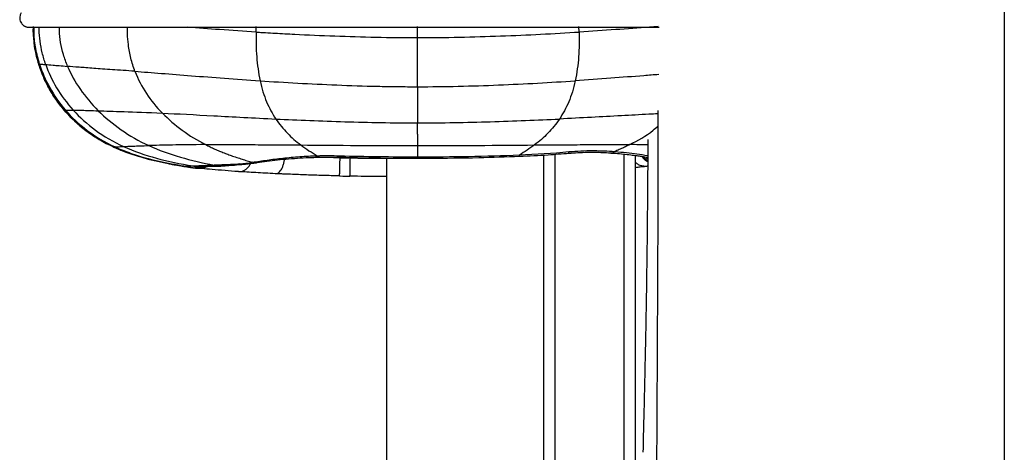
# Paper-space layout '_Back' of a CAD drawing. Header units: millimetres. Extents: x -908 to 908, y 0 to 686.
# Tile 2 of 11: x -908 to -639, y 345 to 463. Entities that reach past the tile are written whole.
import ezdxf

# ---------------------------------------------------------------- set-up
doc = ezdxf.new("R2010")
doc.units = ezdxf.units.MM

psp = doc.layouts.new('_Back')

# ---------------------------------------------------------------- linework, layer by layer
at = {"color": 7, "linetype": 'Continuous', "lineweight": 25}
for p, q in [((-904.47, 461.18), (-904.46, 458.44)), ((-843.63, 459.89), (-843.57, 461.43)), ((-799.46, 458.37), (-799.46, 461.4)), ((-755.29, 459.89), (-755.37, 461.42)), ((-904.43, 458.06), (-903.85, 454.17)), ((-904.13, 455.62), (-904.09, 455.48)), ((-903.95, 454.79), (-904, 455.03)), ((-903.96, 454.66), (-903.53, 452.76)), ((-903.05, 451.06), (-903.92, 454.67)), ((-903.69, 453.7), (-903.91, 454.65)), ((-903.83, 454.07), (-903.77, 453.76)), ((-903.05, 451.06), (-903.46, 452.78)), ((-903.05, 451.07), (-903.05, 451.06)), ((-903.05, 451.06), (-903.05, 451.06)), ((-902.33, 449.1), (-903.05, 451.06)), ((-903.05, 451.06), (-903.05, 451.06)), ((-903.05, 451.06), (-903.05, 451.06)), ((-903.05, 451.06), (-903.05, 451.06)), ((-903.05, 451.06), (-903.05, 451.06)), ((-903.05, 451.06), (-903.05, 451.06)), ((-903.05, 451.06), (-903.05, 451.06)), ((-903.05, 451.06), (-903.05, 451.06)), ((-903.05, 451.06), (-903.05, 451.06)), ((-903.05, 451.06), (-903.05, 451.06)), ((-903.05, 451.06), (-903.05, 451.06)), ((-899.05, 442.58), (-898.88, 442.31)), ((-896.06, 438.5), (-896.06, 438.49)), ((-896.06, 438.49), (-896.06, 438.49)), ((-896.06, 438.49), (-896.06, 438.49)), ((-896.06, 438.49), (-896.06, 438.49)), ((-896.06, 438.49), (-896.06, 438.49)), ((-896.06, 438.49), (-896.06, 438.49)), ((-896.06, 438.49), (-896.06, 438.49)), ((-896.06, 438.49), (-896.06, 438.49)), ((-896.06, 438.49), (-896.06, 438.49)), ((-896.06, 438.49), (-896.06, 438.49)), ((-887.8, 431.38), (-888.4, 431.78)), ((-887.45, 431.09), (-887.05, 430.87)), ((-885.16, 429.75), (-882.42, 428.39)), ((-883.55, 428.95), (-882.51, 428.42)), ((-883.32, 428.84), (-882.51, 428.42)), ((-883.11, 428.73), (-882.51, 428.43)), ((-882.6, 428.46), (-882.49, 428.42)), ((-882.6, 428.46), (-882.49, 428.42)), ((-882.51, 428.43), (-881.21, 427.86)), ((-882.51, 428.43), (-882.51, 428.43)), ((-882.51, 428.43), (-882.51, 428.43)), ((-882.51, 428.42), (-881.21, 427.85)), ((-882.51, 428.42), (-881.22, 427.86)), ((-882.51, 428.42), (-882.51, 428.42)), ((-882.51, 428.42), (-882.51, 428.42)), ((-882.51, 428.42), (-882.51, 428.42)), ((-882.51, 428.42), (-882.51, 428.42)), ((-878.02, 426.66), (-878.72, 426.89)), ((-874.13, 425.45), (-873.41, 425.23)), ((-820.67, 425.52), (-820.67, 425.71)), ((-808, 425.45), (-808, 5)), ((-765, 3), (-765, 426.25)), ((-762, 426.46), (-762, 0)), ((-743, 0), (-743, 426.5)), ((-740, 426.15), (-740, 3)), ((-863.37, 423.16), (-863.36, 423.16)), ((-863.36, 423.16), (-863.36, 423.16)), ((-863.36, 423.16), (-863.36, 423.16)), ((-863.36, 423.16), (-863.36, 423.15)), ((-863.36, 423.15), (-863.36, 423.15)), ((-863.36, 423.15), (-863.36, 423.15)), ((-863.36, 423.15), (-863.36, 423.15)), ((-860.17, 422.69), (-863.36, 423.15)), ((-862.32, 423), (-863.36, 423.15)), ((-862.32, 423), (-863.36, 423.15)), ((-862.1, 422.96), (-860.17, 422.69)), ((-858.36, 423.09), (-858.6, 423.04)), ((-858.17, 422.86), (-857.53, 423.13)), ((-853, 423.22), (-853.85, 423.29)), ((-844.6, 424.29), (-844.6, 424.29)), ((-820.8, 420.53), (-820.8, 420.54))]:
    psp.add_line(p, q, dxfattribs=at)
at = {"color": 7, "linetype": 'Continuous', "lineweight": 25, "flags": 128}
for points in [[(-882.51, 428.43), (-882.51, 428.43), (-882.51, 428.43), (-882.51, 428.43)], [(-882.51, 428.43), (-882.51, 428.43), (-882.51, 428.43), (-882.51, 428.43)], [(-882.51, 428.42), (-882.51, 428.42), (-882.51, 428.42), (-882.51, 428.42)], [(-826.35, 425.71), (-822.47, 425.58), (-820.67, 425.52), (-820.67, 425.52), (-820.67, 425.52)], [(-820.81, 425.67), (-820.81, 425.72), (-820.8, 426.05)], [(-758.08, 426.75), (-758.09, 426.82), (-758.12, 427.17)], [(-860.17, 422.69), (-860.17, 422.69), (-860.17, 422.69)]]:
    psp.add_lwpolyline(points, dxfattribs=at)
at = {"color": 7, "linetype": 'Continuous', "lineweight": 25}
for centre, radius, start, end in [((-882.51, 428.43), 0.00402, 180.5874, 205.7563), ((-860.17, 422.69), 0.00679, 2.4464, 15.1612), ((-860.17, 422.69), 0.00702, 2.5717, 12.111), ((-860.16, 422.69), 0.00226, 163.6942, 189.5645), ((-860.17, 422.69), 0.00318, 354.0779, 13.7994), ((-860.16, 422.69), 0.00182, 159.9531, 191.6764), ((-860.17, 422.69), 0.00318, 354.0847, 13.7885), ((-860.16, 422.69), 0.00183, 160.0045, 191.634), ((-860.17, 422.69), 0.00325, 354.3262, 13.6387)]:
    psp.add_arc(centre, radius, start, end, dxfattribs=at)
for points, knots in [([(-639.09, 606.95), (-639.09, 606.36), (-639.09, 605.77), (-639.09, 604.57), (-639.09, 602.76), (-639.09, 598.44), (-639.09, 594.59), (-639.09, 586.72), (-639.09, 581.26), (-639.09, 572.92), (-639.09, 568.72), (-639.09, 563.78), (-639.09, 561.49), (-639.09, 560.56), (-639.09, 560.33), (-639.09, 560.27), (-639.09, 560.26), (-639.09, 560.24), (-639.09, 560.23), (-639.09, 560.18), (-639.09, 559.96), (-639.09, 559.03), (-639.09, 546.87), (-639.09, 534.96), (-639.08, 521.69), (-639.08, 519.07), (-639.08, 513.93), (-639.08, 511.4), (-639.08, 503.97), (-639.08, 499.18), (-639.08, 489.71), (-639.08, 485.02), (-639.09, 477.89), (-639.09, 475.5), (-639.09, 470.64), (-639.09, 468.18), (-639.08, 455.69), (-639.08, 445.14), (-639.08, 431.44), (-639.08, 428.67), (-639.08, 423.09), (-639.08, 420.28), (-639.08, 411.77), (-639.08, 406.02), (-639.08, 394.4), (-639.08, 388.53), (-639.08, 379.68), (-639.08, 376.71), (-639.08, 373.73), (-639.08, 373.71), (-639.08, 373.7), (-639.08, 373.68), (-639.08, 373.65), (-639.08, 373.56), (-639.08, 373.4), (-639.08, 373.08), (-639.08, 372.43), (-639.08, 371.13), (-639.08, 364.09), (-639.08, 357.39), (-639.08, 345.37), (-639.08, 339.31), (-639.08, 330.1), (-639.08, 327.01), (-639.08, 320.79), (-639.08, 317.65), (-639.08, 301.9), (-639.08, 289.21), (-639.08, 275.64), (-639.08, 273.04), (-639.08, 268.12), (-639.08, 265.81), (-639.08, 259.3), (-639.08, 255.48), (-639.08, 252.05)], [0, 0, 0, 0, 0.007812, 0.007812, 0.015625, 0.03125, 0.0625, 0.0625, 0.125, 0.125, 0.15625, 0.171875, 0.179687, 0.181641, 0.182129, 0.182251, 0.182312, 0.182312, 0.182373, 0.182373, 0.182617, 0.183594, 0.1875, 0.25, 0.25, 0.265625, 0.265625, 0.28125, 0.28125, 0.3125, 0.3125, 0.34375, 0.34375, 0.359375, 0.359375, 0.375, 0.375, 0.4375, 0.4375, 0.453125, 0.453125, 0.46875, 0.46875, 0.5, 0.5, 0.53125, 0.53125, 0.546875, 0.546936, 0.546936, 0.546997, 0.546997, 0.547119, 0.547363, 0.547852, 0.548828, 0.550781, 0.554688, 0.5625, 0.625, 0.625, 0.6875, 0.6875, 0.71875, 0.71875, 0.75, 0.75, 0.875, 0.875, 0.90625, 0.90625, 0.9375, 0.9375, 1, 1, 1, 1]), ([(-907.82, 465.11), (-907.95, 464.89), (-908.18, 464.49), (-908.29, 463.69), (-908.16, 462.96), (-907.9, 462.41), (-907.62, 462.05), (-907.44, 461.87), (-907.31, 461.75), (-907.21, 461.67), (-907.11, 461.61), (-906.99, 461.53), (-906.84, 461.45), (-906.56, 461.33), (-906.36, 461.29), (-906.05, 461.22), (-905.65, 461.18), (-905.05, 461.17), (-904.51, 461.18), (-903.73, 461.18), (-902.75, 461.18), (-901.37, 461.18), (-899.71, 461.18), (-897.47, 461.18), (-894.67, 461.18), (-891.39, 461.18), (-887.71, 461.18), (-883.69, 461.18), (-878.92, 461.18), (-873.34, 461.18), (-866.99, 461.18), (-858.71, 461.18), (-848.49, 461.18), (-836.45, 461.18), (-824.42, 461.18), (-812.41, 461.18), (-797.73, 461.18), (-780.36, 461.18), (-764.34, 461.18), (-752.32, 461.18), (-744.31, 461.18), (-737.97, 461.18), (-734.43, 461.18), (-733.47, 461.18)], [0, 0, 0, 0, 0.008797, 0.015978, 0.021502, 0.025439, 0.026896, 0.028106, 0.02866, 0.029213, 0.029807, 0.030476, 0.032124, 0.034265, 0.043291, 0.053119, 0.062853, 0.085546, 0.125444, 0.159495, 0.191558, 0.213496, 0.235234, 0.257075, 0.279026, 0.301053, 0.323126, 0.345161, 0.367037, 0.39585, 0.424546, 0.453309, 0.505279, 0.557101, 0.60865, 0.660133, 0.711578, 0.797342, 0.883254, 0.9178, 0.952464, 0.987065, 1, 1, 1, 1]), ([(-904.46, 458.94), (-904.49, 459.13), (-904.59, 459.96), (-904.54, 460.8), (-904.5, 461.43)], [0, 0, 0, 0, 0.241097, 1, 1, 1, 1]), ([(-904.41, 458.46), (-904.46, 458.82), (-904.58, 459.72), (-904.53, 460.64), (-904.51, 461.18)], [0, 0, 0, 0, 0.401439, 1, 1, 1, 1]), ([(-904.46, 458.93), (-904.49, 459.13), (-904.55, 459.59), (-904.53, 460.06), (-904.52, 460.32)], [0, 0, 0, 0, 0.443198, 1, 1, 1, 1]), ([(-902.81, 451.1), (-903.2, 452.5), (-903.95, 455.27), (-904.37, 458.68), (-904.32, 460.63), (-904.3, 461.18)], [0, 0, 0, 0, 0.427772, 0.840831, 1, 1, 1, 1]), ([(-901.15, 451), (-901.49, 452.06), (-902.16, 454.15), (-902.71, 457.35), (-902.95, 459.7), (-902.92, 460.96), (-902.91, 461.18)], [0, 0, 0, 0, 0.321619, 0.633568, 0.93826, 1, 1, 1, 1]), ([(-895.15, 450.5), (-895.57, 451.57), (-896.38, 453.68), (-897.1, 456.97), (-897.44, 459.48), (-897.42, 460.87), (-897.41, 461.18)], [0, 0, 0, 0, 0.315136, 0.620145, 0.917805, 1, 1, 1, 1]), ([(-876.75, 449.15), (-877.16, 450.33), (-877.76, 452.08), (-878.28, 454.57), (-878.61, 456.79), (-878.8, 459.02), (-878.77, 460.59), (-878.76, 461.18)], [0, 0, 0, 0, 0.313812, 0.4643331, 0.6201317, 0.8596343, 1, 1, 1, 1]), ([(-843.63, 459.89), (-846.97, 460.1), (-853.25, 460.5), (-859.43, 460.96), (-862.33, 461.18)], [0, 0, 0, 0, 0.530183, 1, 1, 1, 1]), ([(-733.74, 461.39), (-734.51, 461.33), (-738.3, 461.04), (-745.51, 460.51), (-751.97, 460.1), (-755.29, 459.89)], [0, 0, 0, 0, 0.11056, 0.541575, 1, 1, 1, 1]), ([(-903.05, 451.08), (-903.45, 452.49), (-904.13, 454.91), (-904.33, 457.41), (-904.41, 458.46)], [0, 0, 0, 0, 0.582661, 1, 1, 1, 1]), ([(-903.05, 451.07), (-903.45, 452.48), (-904.1, 454.77), (-904.3, 457.15), (-904.37, 458.07)], [0, 0, 0, 0, 0.614125, 1, 1, 1, 1]), ([(-843.63, 459.89), (-843.63, 459.88), (-843.63, 459.87), (-843.63, 459.85), (-843.63, 459.82), (-843.63, 459.76), (-843.64, 459.64), (-843.64, 459.39), (-843.65, 458.9), (-843.65, 458.48), (-843.65, 457.63), (-843.64, 457.06), (-843.6, 455.37), (-843.55, 454.24), (-843.37, 452), (-843.25, 450.88), (-842.95, 448.69), (-842.76, 447.61), (-842.54, 446.56)], [0, 0, 0, 0, 0.001953, 0.001953, 0.003906, 0.007812, 0.015625, 0.03125, 0.0625, 0.125, 0.125, 0.25, 0.25, 0.5, 0.5, 0.75, 0.75, 1, 1, 1, 1]), ([(-843.63, 459.89), (-843.58, 459.88), (-843.52, 459.88), (-843.42, 459.87), (-843.26, 459.86), (-842.88, 459.84), (-842.13, 459.79), (-840.61, 459.7), (-839.3, 459.63), (-836.66, 459.48), (-834.88, 459.39), (-829.49, 459.11), (-825.83, 458.95), (-814.68, 458.54), (-807.07, 458.37), (-799.46, 458.37)], [0, 0, 0, 0, 0.003906, 0.003906, 0.007812, 0.015625, 0.03125, 0.0625, 0.125, 0.125, 0.25, 0.25, 0.5, 0.5, 1, 1, 1, 1]), ([(-799.46, 458.37), (-791.86, 458.37), (-784.24, 458.54), (-769.38, 459.09), (-762.15, 459.47), (-755.29, 459.89)], [0, 0, 0, 0, 0.5, 0.5, 1, 1, 1, 1]), ([(-799.46, 444.93), (-799.46, 445.98), (-799.46, 447.06), (-799.46, 449.26), (-799.46, 450.38), (-799.46, 453.77), (-799.46, 456.07), (-799.46, 458.37)], [0, 0, 0, 0, 0.25, 0.25, 0.5, 0.5, 1, 1, 1, 1]), ([(-755.29, 459.89), (-755.24, 457.63), (-755.29, 455.36), (-755.55, 452), (-755.67, 450.88), (-755.97, 448.69), (-756.16, 447.61), (-756.39, 446.56)], [0, 0, 0, 0, 0.5, 0.5, 0.75, 0.75, 1, 1, 1, 1]), ([(-903.05, 451.08), (-902.38, 448.95), (-901.48, 446.79), (-899.17, 442.56), (-897.75, 440.49), (-896.06, 438.51)], [0, 0, 0, 0, 0.5, 0.5, 1, 1, 1, 1]), ([(-903.05, 451.07), (-902.38, 448.93), (-901.48, 446.78), (-899.17, 442.55), (-897.75, 440.47), (-896.06, 438.5)], [0, 0, 0, 0, 0.5, 0.5, 1, 1, 1, 1]), ([(-903.05, 451.06), (-902.38, 448.93), (-901.48, 446.77), (-899.17, 442.54), (-897.75, 440.47), (-896.06, 438.49)], [0, 0, 0, 0, 0.5, 0.5, 1, 1, 1, 1]), ([(-903.05, 451.06), (-902.38, 448.93), (-901.48, 446.77), (-899.17, 442.54), (-897.75, 440.46), (-896.06, 438.49)], [0, 0, 0, 0, 0.5, 0.5, 1, 1, 1, 1]), ([(-903.05, 451.06), (-902.38, 448.92), (-901.48, 446.77), (-899.17, 442.54), (-897.75, 440.46), (-896.06, 438.49)], [0, 0, 0, 0, 0.5, 0.5, 1, 1, 1, 1]), ([(-898.93, 442.39), (-899.41, 443.14), (-900.52, 444.88), (-901.91, 447.78), (-902.67, 449.98), (-903.05, 451.06)], [0, 0, 0, 0, 0.275595, 0.644527, 1, 1, 1, 1]), ([(-902.81, 451.1), (-902.7, 451.09), (-902.52, 451.09), (-901.99, 451.06), (-901.63, 451.04), (-901.15, 451)], [0, 0, 0, 0, 0.5, 0.5, 1, 1, 1, 1]), ([(-902.81, 451.1), (-902.14, 448.96), (-901.23, 446.81), (-898.89, 442.59), (-897.46, 440.51), (-895.76, 438.54)], [0, 0, 0, 0, 0.5, 0.5, 1, 1, 1, 1]), ([(-901.15, 451), (-900.67, 450.96), (-900.07, 450.92), (-898.67, 450.8), (-898.12, 450.75), (-896.81, 450.64), (-896.05, 450.57), (-895.15, 450.5)], [0, 0, 0, 0, 0.5, 0.5, 0.75, 0.75, 1, 1, 1, 1]), ([(-901.15, 451), (-900.4, 448.86), (-899.41, 446.72), (-896.9, 442.53), (-895.4, 440.48), (-893.63, 438.54)], [0, 0, 0, 0, 0.5, 0.5, 1, 1, 1, 1]), ([(-876.75, 449.15), (-879, 449.31), (-881.05, 449.46), (-884.79, 449.72), (-886.48, 449.84), (-889.51, 450.06), (-890.85, 450.16), (-893.23, 450.34), (-894.26, 450.42), (-895.15, 450.5)], [0, 0, 0, 0, 0.25, 0.25, 0.5, 0.5, 0.75, 0.75, 1, 1, 1, 1]), ([(-895.15, 450.5), (-894.25, 448.35), (-893.08, 446.24), (-890.28, 442.18), (-888.64, 440.21), (-886.78, 438.35)], [0, 0, 0, 0, 0.5, 0.5, 1, 1, 1, 1]), ([(-896.06, 438.49), (-896.86, 439.48), (-898.44, 441.43), (-900.34, 444.6), (-901.64, 447.15), (-902.18, 448.68), (-902.33, 449.1)], [0, 0, 0, 0, 0.308788, 0.606237, 0.892923, 1, 1, 1, 1]), ([(-896.06, 438.49), (-896.86, 439.48), (-898.43, 441.43), (-900.34, 444.59), (-901.64, 447.14), (-902.18, 448.68), (-902.33, 449.09)], [0, 0, 0, 0, 0.308787, 0.606234, 0.892919, 1, 1, 1, 1]), ([(-896.06, 438.49), (-896.86, 439.48), (-898.43, 441.43), (-900.34, 444.59), (-901.64, 447.14), (-902.18, 448.68), (-902.33, 449.09)], [0, 0, 0, 0, 0.308778, 0.606218, 0.892895, 1, 1, 1, 1]), ([(-876.75, 449.15), (-874.5, 448.98), (-872.07, 448.79), (-866.91, 448.39), (-864.16, 448.17), (-855.53, 447.49), (-849.22, 447), (-842.54, 446.55)], [0, 0, 0, 0, 0.25, 0.25, 0.5, 0.5, 1, 1, 1, 1]), ([(-876.75, 449.15), (-875.94, 447.01), (-874.88, 445), (-872.36, 441.19), (-870.9, 439.4), (-869.25, 437.71)], [0, 0, 0, 0, 0.5, 0.5, 1, 1, 1, 1]), ([(-733.55, 448.26), (-734.91, 448.16), (-739.2, 447.82), (-746.85, 447.22), (-753.14, 446.78), (-756.39, 446.55)], [0, 0, 0, 0, 0.183187, 0.578929, 1, 1, 1, 1]), ([(-900.32, 444.65), (-899.71, 443.59), (-898.45, 441.44), (-896.86, 439.48), (-896.06, 438.49)], [0, 0, 0, 0, 0.492682, 1, 1, 1, 1]), ([(-842.54, 446.55), (-842.31, 445.5), (-842.05, 444.5), (-841.45, 442.59), (-841.12, 441.68), (-840.03, 439.09), (-839.18, 437.53), (-838.22, 436.1)], [0, 0, 0, 0, 0.25, 0.25, 0.5, 0.5, 1, 1, 1, 1]), ([(-821.56, 445.41), (-817.88, 445.26), (-814.2, 445.14), (-808.67, 445.02), (-806.83, 444.99), (-804.07, 444.96), (-803.15, 444.95), (-801.3, 444.94), (-800.38, 444.93), (-799.46, 444.93)], [0, 0, 0, 0, 0.5, 0.5, 0.75, 0.75, 0.875, 0.875, 1, 1, 1, 1]), ([(-799.46, 444.93), (-792.04, 444.93), (-784.61, 445.12), (-770.12, 445.7), (-763.07, 446.11), (-756.39, 446.55)], [0, 0, 0, 0, 0.5, 0.5, 1, 1, 1, 1]), ([(-799.46, 444.93), (-799.46, 444.93), (-799.46, 444.92), (-799.46, 444.9), (-799.46, 444.88), (-799.46, 444.82), (-799.46, 444.71), (-799.46, 444.48), (-799.46, 444.03), (-799.46, 443.66), (-799.46, 442.92), (-799.46, 442.44), (-799.46, 441.05), (-799.46, 440.18), (-799.46, 437.74), (-799.46, 436.32), (-799.46, 435.04)], [0, 0, 0, 0, 0.001953, 0.001953, 0.003906, 0.007813, 0.015625, 0.03125, 0.0625, 0.125, 0.125, 0.25, 0.25, 0.5, 0.5, 1, 1, 1, 1]), ([(-756.39, 446.55), (-756.61, 445.5), (-756.87, 444.5), (-757.47, 442.59), (-757.8, 441.68), (-758.89, 439.09), (-759.75, 437.53), (-760.7, 436.1)], [0, 0, 0, 0, 0.25, 0.25, 0.5, 0.5, 1, 1, 1, 1]), ([(-896.06, 438.49), (-896.88, 439.47), (-897.92, 440.71), (-898.75, 442.1), (-898.93, 442.39)], [0, 0, 0, 0, 0.7875595, 1, 1, 1, 1]), ([(-896.06, 438.51), (-894.37, 436.54), (-892.4, 434.67), (-887.89, 431.26), (-885.34, 429.73), (-882.51, 428.44)], [0, 0, 0, 0, 0.5, 0.5, 1, 1, 1, 1]), ([(-896.06, 438.5), (-894.37, 436.52), (-892.4, 434.65), (-887.88, 431.25), (-885.34, 429.73), (-882.51, 428.43)], [0, 0, 0, 0, 0.5, 0.5, 1, 1, 1, 1]), ([(-896.06, 438.49), (-895.6, 437.96), (-895.05, 437.33), (-894.52, 436.81), (-894.43, 436.72)], [0, 0, 0, 0, 0.823285, 1, 1, 1, 1]), ([(-896.06, 438.49), (-894.37, 436.52), (-892.4, 434.65), (-887.88, 431.25), (-885.34, 429.72), (-882.51, 428.43)], [0, 0, 0, 0, 0.5, 0.5, 1, 1, 1, 1]), ([(-885.13, 429.8), (-885.6, 430.04), (-887.37, 430.93), (-890.12, 432.87), (-893.34, 435.51), (-895.16, 437.51), (-896.06, 438.49)], [0, 0, 0, 0, 0.113351, 0.421895, 0.716947, 1, 1, 1, 1]), ([(-885.6, 430.04), (-885.91, 430.2), (-887.52, 431.02), (-890.12, 432.87), (-893.34, 435.51), (-895.16, 437.51), (-896.06, 438.49)], [0, 0, 0, 0, 0.078595, 0.3992329, 0.7058512, 1, 1, 1, 1]), ([(-882.76, 428.56), (-884.04, 429.19), (-886.61, 430.46), (-890.13, 432.86), (-893.34, 435.51), (-895.16, 437.51), (-896.06, 438.49)], [0, 0, 0, 0, 0.254998, 0.51425, 0.762167, 1, 1, 1, 1]), ([(-885.6, 430.04), (-885.91, 430.2), (-887.52, 431.02), (-890.12, 432.87), (-893.34, 435.5), (-895.16, 437.51), (-896.06, 438.49)], [0, 0, 0, 0, 0.0786706, 0.3992822, 0.7058753, 1, 1, 1, 1]), ([(-882.84, 428.6), (-884.09, 429.21), (-886.63, 430.47), (-889.76, 432.6), (-892.3, 434.66), (-894.28, 436.51), (-895.47, 437.83), (-896.06, 438.49)], [0, 0, 0, 0, 0.251153, 0.511697, 0.679025, 0.841685, 1, 1, 1, 1]), ([(-893, 435.36), (-893.44, 435.75), (-894.52, 436.74), (-895.48, 437.83), (-896.06, 438.49)], [0, 0, 0, 0, 0.404338, 1, 1, 1, 1]), ([(-895.76, 438.54), (-895.61, 438.54), (-895.39, 438.55), (-894.71, 438.55), (-894.25, 438.54), (-893.63, 438.54)], [0, 0, 0, 0, 0.5, 0.5, 1, 1, 1, 1]), ([(-895.76, 438.54), (-894.06, 436.57), (-892.09, 434.7), (-887.57, 431.3), (-885.02, 429.76), (-882.19, 428.47)], [0, 0, 0, 0, 0.5, 0.5, 1, 1, 1, 1]), ([(-894.09, 436.38), (-893.91, 436.2), (-893.39, 435.67), (-892.76, 435.1), (-892.47, 434.85), (-892.38, 434.77)], [0, 0, 0, 0, 0.262293, 0.767231, 1, 1, 1, 1]), ([(-893.63, 438.54), (-893.02, 438.53), (-892.24, 438.51), (-890.05, 438.46), (-888.64, 438.41), (-886.78, 438.35)], [0, 0, 0, 0, 0.5, 0.5, 1, 1, 1, 1]), ([(-893.63, 438.54), (-891.87, 436.59), (-889.84, 434.75), (-885.25, 431.39), (-882.69, 429.88), (-879.86, 428.58)], [0, 0, 0, 0, 0.5, 0.5, 1, 1, 1, 1]), ([(-886.78, 438.35), (-884.91, 438.3), (-882.59, 438.22), (-876.82, 438.02), (-873.36, 437.9), (-869.25, 437.71)], [0, 0, 0, 0, 0.5, 0.5, 1, 1, 1, 1]), ([(-886.78, 438.35), (-884.91, 436.5), (-882.82, 434.75), (-878.21, 431.54), (-875.69, 430.09), (-872.96, 428.83)], [0, 0, 0, 0, 0.5, 0.5, 1, 1, 1, 1]), ([(-869.25, 437.71), (-865.14, 437.53), (-860.4, 437.27), (-849.95, 436.7), (-844.25, 436.39), (-838.22, 436.1)], [0, 0, 0, 0, 0.5, 0.5, 1, 1, 1, 1]), ([(-869.25, 437.71), (-867.61, 436.03), (-865.79, 434.46), (-861.84, 431.57), (-859.71, 430.26), (-857.44, 429.1)], [0, 0, 0, 0, 0.5, 0.5, 1, 1, 1, 1]), ([(-838.22, 436.1), (-832.2, 435.82), (-825.85, 435.55), (-812.82, 435.16), (-806.14, 435.04), (-799.46, 435.04)], [0, 0, 0, 0, 0.5, 0.5, 1, 1, 1, 1]), ([(-838.22, 436.1), (-837.27, 434.68), (-836.21, 433.39), (-833.92, 431.03), (-832.7, 429.96), (-831.42, 429)], [0, 0, 0, 0, 0.5, 0.5, 1, 1, 1, 1]), ([(-799.46, 435.04), (-792.78, 435.04), (-786.11, 435.16), (-773.08, 435.55), (-766.73, 435.82), (-760.7, 436.1)], [0, 0, 0, 0, 0.5, 0.5, 1, 1, 1, 1]), ([(-760.7, 436.1), (-761.66, 434.68), (-762.72, 433.39), (-765, 431.03), (-766.22, 429.96), (-767.51, 429)], [0, 0, 0, 0, 0.5, 0.5, 1, 1, 1, 1]), ([(-733.77, 437.51), (-734.61, 437.47), (-737.84, 437.31), (-743.93, 436.98), (-752.08, 436.53), (-757.77, 436.25), (-760.7, 436.1)], [0, 0, 0, 0, 0.09802, 0.378052, 0.679501, 1, 1, 1, 1]), ([(-733.77, 438.41), (-733.77, 434.68), (-733.77, 425.61), (-733.8, 413.13), (-733.85, 401.08), (-733.88, 393.37), (-733.9, 388.56), (-733.91, 386.54), (-733.92, 385.05), (-733.93, 383.6), (-733.95, 379.7), (-733.98, 373.64), (-734.02, 365.71), (-734.06, 358.61), (-734.09, 352.35), (-734.12, 346.9), (-734.14, 342.24), (-734.16, 338.35), (-734.17, 335.46), (-734.17, 333.36), (-734.18, 331.78), (-734.18, 330.2), (-734.19, 328.5), (-734.2, 326.58), (-734.2, 324.17), (-734.21, 321.03), (-734.22, 317.07), (-734.24, 312.39), (-734.25, 307.15), (-734.26, 301.52), (-734.26, 295.74), (-734.24, 290.04), (-734.19, 284.61), (-734.11, 280.11), (-734.03, 276.93), (-733.97, 275.55), (-733.95, 275.06)], [0, 0, 0, 0, 0.062452, 0.15213, 0.209568, 0.265182, 0.282235, 0.290963, 0.299276, 0.307482, 0.315579, 0.365246, 0.410345, 0.450866, 0.486837, 0.518316, 0.545374, 0.568089, 0.586537, 0.596497, 0.605271, 0.614716, 0.624923, 0.635876, 0.649626, 0.668828, 0.693214, 0.722358, 0.755636, 0.791982, 0.830206, 0.869223, 0.908816, 0.949603, 0.981892, 1, 1, 1, 1]), ([(-887.43, 431.13), (-888.37, 431.73), (-890.08, 432.83), (-891.9, 434.3), (-892.78, 435.15), (-893, 435.36)], [0, 0, 0, 0, 0.477659, 0.8704593, 1, 1, 1, 1]), ([(-892.3, 434.7), (-892.22, 434.63), (-891.94, 434.38), (-891.79, 434.26), (-891.83, 434.29), (-891.84, 434.3)], [0, 0, 0, 0, 0.214763, 0.811599, 1, 1, 1, 1]), ([(-741.48, 429.1), (-739.27, 430.27), (-736.53, 431.71), (-734.21, 433.78), (-733.77, 434.17)], [0, 0, 0, 0, 0.810406, 1, 1, 1, 1]), ([(-890.12, 432.93), (-890.11, 432.92), (-889.37, 432.3), (-888.39, 431.65), (-887.39, 431.06), (-887.22, 430.96)], [0, 0, 0, 0, 0.007363, 0.830683, 1, 1, 1, 1]), ([(-882.6, 428.47), (-881.94, 428.18), (-880.61, 427.59), (-879.23, 427.08), (-878.54, 426.82)], [0, 0, 0, 0, 0.497279, 1, 1, 1, 1]), ([(-882.19, 428.46), (-882.35, 428.45), (-882.43, 428.45), (-882.51, 428.44), (-882.51, 428.44), (-882.51, 428.44)], [0, 0, 0, 0, 0.5, 0.5, 1, 1, 1, 1]), ([(-882.51, 428.44), (-879.68, 427.14), (-876.63, 426.1), (-870.21, 424.39), (-866.84, 423.71), (-863.37, 423.16)], [0, 0, 0, 0, 0.5, 0.5, 1, 1, 1, 1]), ([(-882.51, 428.44), (-882.51, 428.44), (-882.51, 428.43), (-882.51, 428.43), (-882.51, 428.43), (-882.51, 428.43), (-882.51, 428.43), (-882.51, 428.43), (-882.51, 428.43), (-882.51, 428.43)], [0, 0, 0, 0, 0.00957444, 0.00957444, 0.00957444, 0.01791283, 0.01791283, 0.01791283, 0.02625121, 0.02625121, 0.02625121, 0.02625121]), ([(-882.51, 428.43), (-879.68, 427.13), (-876.63, 426.1), (-870.21, 424.38), (-866.84, 423.71), (-863.36, 423.16)], [0, 0, 0, 0, 0.5, 0.5, 1, 1, 1, 1]), ([(-882.51, 428.43), (-879.68, 427.13), (-876.63, 426.09), (-870.21, 424.38), (-866.84, 423.71), (-863.36, 423.16)], [0, 0, 0, 0, 0.5, 0.5, 1, 1, 1, 1]), ([(-882.51, 428.42), (-879.68, 427.13), (-876.63, 426.09), (-870.21, 424.38), (-866.83, 423.7), (-863.36, 423.15)], [0, 0, 0, 0, 0.5, 0.5, 1, 1, 1, 1]), ([(-882.51, 428.42), (-879.68, 427.13), (-876.63, 426.09), (-870.2, 424.38), (-866.83, 423.7), (-863.36, 423.15)], [0, 0, 0, 0, 0.5, 0.5, 1, 1, 1, 1]), ([(-882.19, 428.46), (-882.02, 428.47), (-881.78, 428.49), (-881.03, 428.53), (-880.53, 428.55), (-879.86, 428.58)], [0, 0, 0, 0, 0.5, 0.5, 1, 1, 1, 1]), ([(-882.19, 428.46), (-879.36, 427.17), (-876.31, 426.13), (-869.89, 424.41), (-866.53, 423.73), (-863.07, 423.18)], [0, 0, 0, 0, 0.5, 0.5, 1, 1, 1, 1]), ([(-879.86, 428.58), (-879.19, 428.61), (-878.34, 428.65), (-876.1, 428.74), (-874.71, 428.78), (-872.96, 428.83)], [0, 0, 0, 0, 0.5, 0.5, 1, 1, 1, 1]), ([(-879.86, 428.58), (-877.03, 427.29), (-874, 426.25), (-867.66, 424.52), (-864.34, 423.83), (-860.94, 423.27)], [0, 0, 0, 0, 0.5, 0.5, 1, 1, 1, 1]), ([(-857.44, 429.1), (-860.95, 429.07), (-863.96, 429.03), (-869.08, 428.93), (-871.2, 428.88), (-872.96, 428.83)], [0, 0, 0, 0, 0.5, 0.5, 1, 1, 1, 1]), ([(-872.96, 428.83), (-870.22, 427.58), (-867.33, 426.54), (-861.34, 424.8), (-858.25, 424.09), (-855.13, 423.52)], [0, 0, 0, 0, 0.5, 0.5, 1, 1, 1, 1]), ([(-857.44, 429.1), (-853.93, 429.12), (-849.92, 429.12), (-843.35, 429.08), (-841.07, 429.07), (-837.53, 429.05), (-835.73, 429.03), (-833.59, 429.02), (-832.51, 429.01), (-832.04, 429), (-831.73, 429), (-831.57, 429), (-831.42, 429)], [0, 0, 0, 0, 0.5, 0.5, 0.75, 0.75, 0.875, 0.9375, 0.96875, 0.984375, 0.984375, 1, 1, 1, 1]), ([(-857.44, 429.1), (-857.24, 428.99), (-856.82, 428.78), (-856.2, 428.48), (-855.57, 428.18), (-854.93, 427.89), (-854.29, 427.61), (-853.65, 427.34), (-853, 427.08), (-852.36, 426.82), (-851.71, 426.57), (-851.06, 426.33), (-850.14, 426), (-848.95, 425.59), (-847.49, 425.12), (-846.05, 424.69), (-845.08, 424.42), (-844.6, 424.29)], [0, 0, 0, 0, 0.051136, 0.102296, 0.153458, 0.204602, 0.255705, 0.306745, 0.357697, 0.408538, 0.459243, 0.509786, 0.560141, 0.672511, 0.783491, 0.892762, 1, 1, 1, 1]), ([(-799.46, 428.82), (-793.98, 428.83), (-788.49, 428.85), (-777.75, 428.91), (-772.51, 428.96), (-767.51, 429)], [0, 0, 0, 0, 0.5, 0.5, 1, 1, 1, 1]), ([(-767.51, 429), (-767.35, 429), (-767.2, 429), (-766.89, 429), (-766.42, 429.01), (-765.34, 429.02), (-763.19, 429.03), (-761.39, 429.05), (-757.85, 429.07), (-755.57, 429.08), (-749, 429.12), (-744.99, 429.12), (-741.48, 429.1)], [0, 0, 0, 0, 0.015625, 0.015625, 0.03125, 0.0625, 0.125, 0.25, 0.25, 0.5, 0.5, 1, 1, 1, 1]), ([(-741.48, 429.1), (-741.67, 429), (-742.04, 428.81), (-742.61, 428.53), (-743.19, 428.26), (-743.77, 427.99), (-744.37, 427.73), (-744.97, 427.47), (-745.38, 427.3), (-745.58, 427.22)], [0, 0, 0, 0, 0.139161, 0.279636, 0.421381, 0.564346, 0.708478, 0.853717, 1, 1, 1, 1]), ([(-736.54, 429.05), (-736.55, 429.05), (-738.07, 429.07), (-739.78, 429.08), (-741.48, 429.1)], [0, 0, 0, 0, 0.010924, 1, 1, 1, 1]), ([(-736.53, 430.52), (-736.53, 429.71), (-736.56, 424.33), (-736.62, 416.42), (-736.71, 406.83), (-736.79, 399.45), (-736.89, 392.39), (-736.98, 386.49), (-737.07, 381.24), (-737.17, 376.1), (-737.3, 369.87), (-737.46, 362.53), (-737.66, 354.1), (-737.81, 348.12), (-737.88, 344.94)], [0, 0, 0, 0, 0.028337, 0.188738, 0.276963, 0.364667, 0.447407, 0.524344, 0.571576, 0.631594, 0.704415, 0.790069, 0.888589, 1, 1, 1, 1]), ([(-863.36, 423.16), (-865.63, 423.55), (-870.08, 424.34), (-876.07, 425.85), (-879.66, 427.3), (-881.18, 427.92)], [0, 0, 0, 0, 0.373723, 0.732939, 1, 1, 1, 1]), ([(-863.36, 423.15), (-865.63, 423.55), (-870.08, 424.34), (-876.07, 425.85), (-879.66, 427.3), (-881.18, 427.92)], [0, 0, 0, 0, 0.37371, 0.732913, 1, 1, 1, 1]), ([(-863.36, 423.16), (-865.63, 423.56), (-870.08, 424.36), (-875.16, 425.58), (-877.86, 426.64), (-878.51, 426.9)], [0, 0, 0, 0, 0.4422756, 0.8673823, 1, 1, 1, 1]), ([(-878.46, 426.81), (-878.34, 426.76), (-877.91, 426.58), (-877.45, 426.45), (-877.12, 426.36)], [0, 0, 0, 0, 0.273143, 1, 1, 1, 1]), ([(-863.36, 423.15), (-864.74, 423.38), (-867.45, 423.83), (-871.44, 424.71), (-874.97, 425.62), (-877.12, 426.35), (-878.02, 426.66)], [0, 0, 0, 0, 0.2767883, 0.5476133, 0.8118189, 1, 1, 1, 1]), ([(-844.6, 424.29), (-843.97, 424.38), (-843.32, 424.48), (-841.99, 424.67), (-841.31, 424.76), (-839.93, 424.95), (-839.23, 425.05), (-837.78, 425.23), (-837.05, 425.31), (-834.81, 425.56), (-833.28, 425.7), (-830.13, 425.93), (-828.52, 426.01), (-826.89, 426.06)], [0, 0, 0, 0, 0.125, 0.125, 0.25, 0.25, 0.375, 0.375, 0.5, 0.5, 0.75, 0.75, 1, 1, 1, 1]), ([(-843.43, 424.17), (-843.4, 424.18), (-842.54, 424.32), (-840.67, 424.58), (-837.81, 424.93), (-834.75, 425.23), (-831.56, 425.46), (-828.81, 425.6), (-827.11, 425.63), (-826.55, 425.64)], [0, 0, 0, 0, 0.006315, 0.183243, 0.362492, 0.543506, 0.725597, 0.907884, 1, 1, 1, 1]), ([(-826.89, 426.06), (-826.76, 426.06), (-826.64, 426.07), (-826.38, 426.07), (-826, 426.08), (-825.12, 426.1), (-824.36, 426.1), (-822.84, 426.1), (-821.82, 426.08), (-820.8, 426.05)], [0, 0, 0, 0, 0.0625, 0.0625, 0.125, 0.25, 0.5, 0.5, 1, 1, 1, 1]), ([(-826.55, 425.7), (-826.6, 425.7), (-826.71, 425.68), (-826.82, 425.92), (-826.89, 426.06)], [0, 0, 0, 0, 0.417663, 1, 1, 1, 1]), ([(-826.55, 425.64), (-826.04, 425.65), (-824.44, 425.69), (-822.52, 425.68), (-821.11, 425.65), (-820.81, 425.64)], [0, 0, 0, 0, 0.2678652, 0.8447106, 1, 1, 1, 1]), ([(-820.81, 425.68), (-819.7, 425.64), (-814.39, 425.48), (-807.27, 425.4), (-801.27, 425.41), (-799.46, 425.41)], [0, 0, 0, 0, 0.156422, 0.746126, 1, 1, 1, 1]), ([(-820.8, 426.05), (-817.25, 425.95), (-813.69, 425.88), (-806.58, 425.79), (-803.02, 425.77), (-799.46, 425.77)], [0, 0, 0, 0, 0.5, 0.5, 1, 1, 1, 1]), ([(-820.8, 420.54), (-820.8, 420.55), (-820.8, 420.56), (-820.79, 420.82), (-820.78, 421.27), (-820.76, 421.9), (-820.74, 422.67), (-820.72, 423.55), (-820.7, 424.52), (-820.68, 425.19), (-820.67, 425.52)], [0, 0, 0, 0, 0.103308, 0.231407, 0.359506, 0.487605, 0.615703, 0.743802, 0.871901, 1, 1, 1, 1]), ([(-817.96, 420.47), (-817.96, 420.44), (-817.96, 420.55), (-817.95, 421.03), (-817.94, 421.39), (-817.92, 422.32), (-817.91, 422.89), (-817.89, 424.12), (-817.87, 424.79), (-817.86, 425.46)], [0, 0, 0, 0, 0.25, 0.25, 0.5, 0.5, 0.75, 0.75, 1, 1, 1, 1]), ([(-817.86, 425.46), (-815.14, 425.42), (-811.85, 425.36), (-808.57, 425.35), (-808, 425.34)], [0, 0, 0, 0, 0.827654, 1, 1, 1, 1]), ([(-799.46, 425.77), (-794.82, 425.77), (-790.18, 425.8), (-780.9, 425.96), (-776.26, 426.09), (-771.63, 426.29)], [0, 0, 0, 0, 0.5, 0.5, 1, 1, 1, 1]), ([(-799.46, 425.4), (-798.48, 425.4), (-792.9, 425.4), (-783.61, 425.47), (-775.31, 425.77), (-771.61, 425.91)], [0, 0, 0, 0, 0.105921, 0.601168, 1, 1, 1, 1]), ([(-799.46, 425.43), (-799.46, 425.43), (-799.46, 425.41), (-799.46, 425.63), (-799.46, 425.77)], [0, 0, 0, 0, 0.370764, 1, 1, 1, 1]), ([(-771.61, 425.93), (-771.61, 425.93), (-771.61, 425.92), (-771.62, 426.15), (-771.63, 426.29)], [0, 0, 0, 0, 0.385358, 1, 1, 1, 1]), ([(-771.61, 425.91), (-769, 426.03), (-764.49, 426.22), (-759.99, 426.61), (-758.08, 426.77)], [0, 0, 0, 0, 0.577667, 1, 1, 1, 1]), ([(-758.12, 427.17), (-757.02, 427.27), (-755.93, 427.34), (-753.75, 427.44), (-752.68, 427.46), (-751.1, 427.46), (-750.58, 427.45), (-749.54, 427.43), (-749.03, 427.42), (-747.51, 427.35), (-746.53, 427.29), (-745.58, 427.22)], [0, 0, 0, 0, 0.25, 0.25, 0.5, 0.5, 0.625, 0.625, 0.75, 0.75, 1, 1, 1, 1]), ([(-758.08, 426.73), (-757.7, 426.77), (-756.46, 426.89), (-754.36, 426.99), (-751.83, 427.03), (-749.47, 426.98), (-747.72, 426.92), (-746.87, 426.84), (-746.66, 426.82)], [0, 0, 0, 0, 0.095876, 0.310138, 0.524881, 0.741192, 0.937841, 1, 1, 1, 1]), ([(-746.66, 426.86), (-746.5, 426.85), (-746.14, 426.83), (-745.78, 427.08), (-745.58, 427.22)], [0, 0, 0, 0, 0.443803, 1, 1, 1, 1]), ([(-746.64, 426.78), (-746.22, 426.76), (-745.01, 426.7), (-743.18, 426.53), (-741.24, 426.31), (-739.59, 426.1), (-738.28, 425.91), (-737.33, 425.75), (-736.81, 425.64), (-736.68, 425.61), (-736.67, 425.61)], [0, 0, 0, 0, 0.090769, 0.261471, 0.436553, 0.594634, 0.740013, 0.875701, 0.997977, 1, 1, 1, 1]), ([(-745.58, 427.22), (-745.58, 427.22), (-744.46, 427.13), (-742.3, 426.92), (-739.37, 426.54), (-737.4, 426.26), (-736.64, 426.12), (-736.55, 426.1)], [0, 0, 0, 0, 0.000005, 0.305072, 0.610225, 0.957762, 1, 1, 1, 1]), ([(-736.57, 424.35), (-736.76, 424.46), (-737.26, 424.78), (-737.78, 425.31), (-738.03, 425.75), (-738.1, 425.88)], [0, 0, 0, 0, 0.308574, 0.804042, 1, 1, 1, 1]), ([(-737.65, 425.8), (-737.63, 425.76), (-737.42, 425.28), (-736.98, 424.97), (-736.56, 424.69)], [0, 0, 0, 0, 0.086567, 1, 1, 1, 1]), ([(-737.65, 425.8), (-737.59, 425.7), (-737.35, 425.29), (-736.97, 424.89), (-736.62, 424.66), (-736.57, 424.63)], [0, 0, 0, 0, 0.206956, 0.886225, 1, 1, 1, 1]), ([(-737.65, 425.8), (-737.59, 425.71), (-737.35, 425.3), (-736.97, 424.9), (-736.62, 424.67), (-736.57, 424.63)], [0, 0, 0, 0, 0.2033091, 0.8856409, 1, 1, 1, 1]), ([(-737.65, 425.8), (-737.59, 425.71), (-737.35, 425.3), (-736.97, 424.9), (-736.62, 424.67), (-736.57, 424.63)], [0, 0, 0, 0, 0.204064, 0.88578, 1, 1, 1, 1]), ([(-737.65, 425.8), (-737.59, 425.71), (-737.35, 425.3), (-736.97, 424.89), (-736.62, 424.66), (-736.57, 424.63)], [0, 0, 0, 0, 0.204758, 0.885865, 1, 1, 1, 1]), ([(-737.65, 425.8), (-737.59, 425.71), (-737.35, 425.3), (-736.97, 424.89), (-736.62, 424.66), (-736.57, 424.63)], [0, 0, 0, 0, 0.2055108, 0.8860028, 1, 1, 1, 1]), ([(-737.65, 425.8), (-737.59, 425.71), (-737.35, 425.3), (-736.97, 424.89), (-736.62, 424.66), (-736.57, 424.63)], [0, 0, 0, 0, 0.206202, 0.886087, 1, 1, 1, 1]), ([(-737.64, 425.8), (-737.59, 425.71), (-737.35, 425.3), (-736.97, 424.9), (-736.62, 424.67), (-736.57, 424.64)], [0, 0, 0, 0, 0.200612, 0.885395, 1, 1, 1, 1]), ([(-737.64, 425.8), (-737.59, 425.71), (-737.35, 425.3), (-736.97, 424.9), (-736.62, 424.67), (-736.57, 424.64)], [0, 0, 0, 0, 0.201745, 0.8854143, 1, 1, 1, 1]), ([(-737.64, 425.8), (-737.59, 425.71), (-737.35, 425.3), (-736.97, 424.9), (-736.62, 424.67), (-736.57, 424.63)], [0, 0, 0, 0, 0.202598, 0.885549, 1, 1, 1, 1]), ([(-737.59, 425.79), (-737.55, 425.72), (-737.33, 425.35), (-736.97, 424.97), (-736.61, 424.74), (-736.56, 424.71)], [0, 0, 0, 0, 0.153237, 0.883413, 1, 1, 1, 1]), ([(-737.03, 425.68), (-736.92, 425.55), (-736.78, 425.38), (-736.6, 425.27), (-736.56, 425.25)], [0, 0, 0, 0, 0.802956, 1, 1, 1, 1]), ([(-873.44, 425.24), (-873.34, 425.21), (-873.02, 425.13), (-872.35, 424.95), (-871.77, 424.81), (-871.5, 424.75)], [0, 0, 0, 0, 0.189761, 0.632248, 1, 1, 1, 1]), ([(-873.44, 425.24), (-873.34, 425.21), (-873.02, 425.13), (-872.35, 424.95), (-871.77, 424.81), (-871.5, 424.75)], [0, 0, 0, 0, 0.1898173, 0.6323008, 1, 1, 1, 1]), ([(-867.42, 423.86), (-867.34, 423.85), (-866.94, 423.77), (-866.42, 423.67), (-865.98, 423.59), (-865.98, 423.59), (-865.98, 423.59)], [0, 0, 0, 0, 0.100644, 0.475382, 0.802647, 1, 1, 1, 1]), ([(-867.42, 423.86), (-867.34, 423.85), (-866.94, 423.77), (-866.42, 423.67), (-865.98, 423.59), (-865.98, 423.59), (-865.98, 423.59)], [0, 0, 0, 0, 0.100401, 0.4752, 0.802455, 1, 1, 1, 1]), ([(-867.15, 423.81), (-867.16, 423.81), (-867.23, 423.83), (-866.86, 423.76), (-866.15, 423.62), (-865.37, 423.49), (-864.95, 423.41)], [0, 0, 0, 0, 0.03908, 0.304324, 0.623397, 1, 1, 1, 1]), ([(-863.36, 423.16), (-863.36, 423.16), (-863.36, 423.16), (-863.36, 423.16), (-863.36, 423.16)], [0, 0, 0, 0, 0.537852, 1, 1, 1, 1]), ([(-863.07, 423.18), (-862.91, 423.18), (-862.69, 423.19), (-862.01, 423.22), (-861.55, 423.24), (-860.94, 423.27)], [0, 0, 0, 0, 0.5, 0.5, 1, 1, 1, 1]), ([(-862.33, 422.99), (-862.3, 422.99), (-862.26, 422.98), (-862.06, 422.95), (-861.83, 422.92), (-861.57, 422.88), (-861.41, 422.86), (-861.26, 422.84), (-861.13, 422.82), (-861.03, 422.8), (-860.93, 422.79), (-860.78, 422.77), (-860.48, 422.73), (-860.29, 422.7), (-860.15, 422.68)], [0, 0, 0, 0, 0.323275, 0.565956, 0.729928, 0.772307, 0.805387, 0.831108, 0.84244, 0.853609, 0.865353, 0.878311, 0.909579, 1, 1, 1, 1]), ([(-862.33, 422.99), (-862.3, 422.99), (-862.26, 422.98), (-862.06, 422.95), (-861.83, 422.92), (-861.57, 422.88), (-861.41, 422.86), (-861.26, 422.84), (-861.13, 422.82), (-861.03, 422.8), (-860.93, 422.79), (-860.78, 422.77), (-860.48, 422.73), (-860.29, 422.7), (-860.15, 422.68)], [0, 0, 0, 0, 0.323234, 0.565901, 0.729872, 0.772253, 0.805338, 0.831067, 0.842403, 0.853577, 0.865326, 0.878289, 0.909566, 1, 1, 1, 1]), ([(-860.94, 423.27), (-860.33, 423.29), (-859.57, 423.33), (-857.66, 423.41), (-856.51, 423.46), (-855.13, 423.52)], [0, 0, 0, 0, 0.5, 0.5, 1, 1, 1, 1]), ([(-858.34, 423.07), (-858.61, 423.01), (-859.24, 422.87), (-859.87, 422.94), (-860.23, 422.97)], [0, 0, 0, 0, 0.4361034, 1, 1, 1, 1]), ([(-860.18, 422.75), (-860.18, 422.77), (-860.19, 422.79), (-860.21, 422.86), (-860.22, 422.91), (-860.23, 422.97)], [0, 0, 0, 0, 0.5, 0.5, 1, 1, 1, 1]), ([(-857.54, 423.13), (-857.72, 423.05), (-858.21, 422.83), (-859.12, 422.68), (-859.83, 422.72), (-860.18, 422.75)], [0, 0, 0, 0, 0.2111995, 0.6055997, 1, 1, 1, 1]), ([(-860.17, 422.69), (-859.81, 422.66), (-859.1, 422.61), (-858.15, 422.78), (-857.6, 423.04), (-857.38, 423.14)], [0, 0, 0, 0, 0.371183, 0.742366, 1, 1, 1, 1]), ([(-857.4, 423.14), (-857.62, 423.04), (-858.16, 422.79), (-859.1, 422.62), (-859.81, 422.67), (-860.17, 422.69)], [0, 0, 0, 0, 0.251256, 0.625628, 1, 1, 1, 1]), ([(-860.17, 422.69), (-859.81, 422.67), (-859.1, 422.62), (-858.15, 422.79), (-857.61, 423.04), (-857.4, 423.14)], [0, 0, 0, 0, 0.3738586, 0.7477173, 1, 1, 1, 1]), ([(-860.17, 422.69), (-859.81, 422.67), (-859.1, 422.62), (-858.15, 422.79), (-857.61, 423.04), (-857.39, 423.14)], [0, 0, 0, 0, 0.373455, 0.74691, 1, 1, 1, 1]), ([(-860.17, 422.69), (-859.81, 422.67), (-859.1, 422.62), (-858.15, 422.79), (-857.61, 423.04), (-857.39, 423.14)], [0, 0, 0, 0, 0.373084, 0.746167, 1, 1, 1, 1]), ([(-860.17, 422.69), (-859.81, 422.67), (-859.1, 422.62), (-858.15, 422.79), (-857.61, 423.04), (-857.39, 423.14)], [0, 0, 0, 0, 0.372698, 0.745395, 1, 1, 1, 1]), ([(-860.17, 422.69), (-859.81, 422.66), (-859.1, 422.62), (-858.15, 422.79), (-857.61, 423.04), (-857.39, 423.14)], [0, 0, 0, 0, 0.372324, 0.744648, 1, 1, 1, 1]), ([(-860.17, 422.69), (-859.81, 422.66), (-859.1, 422.61), (-858.15, 422.78), (-857.61, 423.04), (-857.38, 423.14)], [0, 0, 0, 0, 0.37194, 0.743879, 1, 1, 1, 1]), ([(-860.17, 422.69), (-859.81, 422.66), (-859.1, 422.61), (-858.15, 422.78), (-857.6, 423.04), (-857.38, 423.14)], [0, 0, 0, 0, 0.371567, 0.743134, 1, 1, 1, 1]), ([(-859.75, 423.08), (-859.54, 423.09), (-859.25, 423.11), (-858.53, 423.13), (-858.1, 423.14), (-857.35, 423.16), (-857.09, 423.16), (-856.53, 423.18), (-856.23, 423.19), (-855.29, 423.22), (-854.6, 423.25), (-853.85, 423.29)], [0, 0, 0, 0, 0.25, 0.25, 0.5, 0.5, 0.625, 0.625, 0.75, 0.75, 1, 1, 1, 1]), ([(-858.6, 423.04), (-858.63, 423.04), (-859.01, 422.97), (-859.4, 423.03), (-859.75, 423.08)], [0, 0, 0, 0, 0.080276, 1, 1, 1, 1]), ([(-848.46, 421.72), (-848.46, 421.72), (-849.76, 421.81), (-852.44, 422.01), (-855.79, 422.29), (-858.31, 422.54), (-859.1, 422.62), (-859.46, 422.65)], [0, 0, 0, 0, 0.000002, 0.22754, 0.502633, 0.777095, 1, 1, 1, 1]), ([(-859.07, 422.66), (-858.95, 422.66), (-858.47, 422.63), (-857.73, 422.79), (-857.18, 423.04), (-856.94, 423.15)], [0, 0, 0, 0, 0.172622, 0.649221, 1, 1, 1, 1]), ([(-858.36, 423.08), (-858.35, 423.08), (-858.33, 423.09), (-858.02, 423.11), (-857.45, 423.14), (-856.53, 423.17), (-855.25, 423.2), (-854.11, 423.22), (-853.33, 423.23), (-853.18, 423.23)], [0, 0, 0, 0, 0.079642, 0.207058, 0.363626, 0.544783, 0.742495, 0.949481, 1, 1, 1, 1]), ([(-855.13, 423.52), (-855.03, 423.52), (-854.83, 423.53), (-854.53, 423.54), (-854.21, 423.56), (-853.89, 423.57), (-853.56, 423.59), (-853.22, 423.6), (-852.45, 423.64), (-851.45, 423.68), (-850.29, 423.73), (-849.52, 423.76), (-848.84, 423.78), (-848.39, 423.8), (-848.17, 423.81)], [0, 0, 0, 0, 0.0537576, 0.1072803, 0.1606063, 0.2137747, 0.2668251, 0.319798, 0.3727342, 0.6231682, 0.7456922, 0.8353787, 0.9206203, 1, 1, 1, 1]), ([(-855.13, 423.52), (-854.92, 423.48), (-854.49, 423.4), (-854.07, 423.33), (-853.85, 423.29)], [0, 0, 0, 0, 0.500197, 1, 1, 1, 1]), ([(-853.85, 423.29), (-853.04, 423.33), (-852.15, 423.4), (-850.25, 423.56), (-849.24, 423.67), (-848.17, 423.81)], [0, 0, 0, 0, 0.5, 0.5, 1, 1, 1, 1]), ([(-852.77, 423.24), (-852.82, 423.23), (-852.9, 423.2), (-852.98, 423.21), (-853, 423.22)], [0, 0, 0, 0, 0.700378, 1, 1, 1, 1]), ([(-852.77, 423.25), (-852.54, 423.27), (-851.74, 423.34), (-850.07, 423.47), (-848.52, 423.6), (-847.61, 423.69), (-847.52, 423.69)], [0, 0, 0, 0, 0.16111, 0.552763, 0.95598, 1, 1, 1, 1]), ([(-848.46, 421.72), (-848.21, 421.72), (-847.72, 421.71), (-846.99, 421.96), (-846.31, 422.39), (-845.7, 423.02), (-845.31, 423.55), (-845.17, 423.89), (-845.15, 423.93)], [0, 0, 0, 0, 0.194589, 0.389178, 0.583767, 0.778355, 0.972944, 1, 1, 1, 1]), ([(-847.02, 423.71), (-847.13, 423.69), (-847.51, 423.62), (-847.89, 423.73), (-848.15, 423.81)], [0, 0, 0, 0, 0.303791, 1, 1, 1, 1]), ([(-847.02, 423.71), (-846.86, 423.73), (-845.75, 423.86), (-844.55, 424), (-843.52, 424.13)], [0, 0, 0, 0, 0.142064, 1, 1, 1, 1]), ([(-843.42, 424.16), (-843.49, 424.14), (-843.86, 424), (-844.27, 424.16), (-844.6, 424.29)], [0, 0, 0, 0, 0.172408, 1, 1, 1, 1]), ([(-838.37, 421.15), (-838.21, 421.15), (-837.9, 421.16), (-837.44, 421.42), (-837, 421.87), (-836.61, 422.49), (-836.28, 423.26), (-836.01, 424.14), (-835.91, 424.79), (-835.86, 425.11)], [0, 0, 0, 0, 0.143437, 0.286873, 0.43031, 0.573747, 0.717184, 0.86062, 1, 1, 1, 1]), ([(-736.45, 423.19), (-736.78, 423.16), (-737.42, 423.1), (-738.4, 423.3), (-739.28, 423.67), (-739.77, 424.07), (-740, 424.25)], [0, 0, 0, 0, 0.259464, 0.518928, 0.778393, 1, 1, 1, 1]), ([(-736.45, 423.19), (-736.45, 423.19), (-737.1, 423.11), (-738.13, 422.98), (-739.53, 422.83), (-740, 422.78)], [0, 0, 0, 0, 0.000009, 0.665344, 1, 1, 1, 1]), ([(-838.37, 421.15), (-840.24, 421.24), (-842.02, 421.33), (-845.4, 421.52), (-846.98, 421.62), (-848.46, 421.72)], [0, 0, 0, 0, 0.5, 0.5, 1, 1, 1, 1]), ([(-820.8, 420.53), (-822.33, 420.57), (-823.86, 420.61), (-826.87, 420.7), (-828.36, 420.75), (-831.31, 420.85), (-832.77, 420.91), (-834.91, 421), (-835.61, 421.03), (-836.66, 421.07), (-837.18, 421.1), (-837.69, 421.12), (-838.03, 421.14), (-838.2, 421.14), (-838.37, 421.15)], [0, 0, 0, 0, 0.25, 0.25, 0.5, 0.5, 0.75, 0.75, 0.875, 0.875, 0.9375, 0.96875, 0.96875, 1, 1, 1, 1]), ([(-820.8, 420.53), (-820.74, 420.52), (-819.79, 420.5), (-818.85, 420.48), (-817.96, 420.47)], [0, 0, 0, 0, 0.063433, 1, 1, 1, 1]), ([(-808, 420.35), (-808.58, 420.35), (-811.9, 420.36), (-815.22, 420.42), (-817.96, 420.47)], [0, 0, 0, 0, 0.174583, 1, 1, 1, 1])]:
    psp.add_open_spline(points, degree=3, knots=knots, dxfattribs=at)
for points in [[(-903.05, 451.08), (-903.05, 451.09), (-903.05, 451.1), (-902.81, 451.1)], [(-903.05, 451.07), (-903.05, 451.07), (-903.05, 451.07), (-903.05, 451.08)], [(-842.54, 446.55), (-835.86, 446.11), (-828.8, 445.7), (-821.56, 445.41)], [(-896.06, 438.51), (-896.06, 438.52), (-896.06, 438.53), (-895.76, 438.54)], [(-896.06, 438.5), (-896.06, 438.5), (-896.06, 438.5), (-896.06, 438.51)], [(-896.06, 438.49), (-896.06, 438.49), (-896.06, 438.49), (-896.06, 438.49)], [(-896.06, 438.49), (-896.06, 438.49), (-896.06, 438.49), (-896.06, 438.49)], [(-896.06, 438.49), (-896.06, 438.49), (-896.06, 438.49), (-896.06, 438.49)], [(-799.46, 431.97), (-799.46, 432.9), (-799.46, 433.91), (-799.46, 435.04)], [(-799.46, 431.97), (-799.46, 430.8), (-799.46, 429.77), (-799.46, 428.82)], [(-831.42, 429), (-821.42, 428.92), (-810.44, 428.82), (-799.46, 428.82)], [(-831.42, 429), (-829.95, 427.9), (-828.4, 426.92), (-826.89, 426.06)], [(-799.46, 428.82), (-799.46, 427.71), (-799.46, 426.69), (-799.46, 425.77)], [(-767.51, 429), (-768.84, 428), (-770.25, 427.1), (-771.63, 426.29)], [(-820.67, 425.52), (-819.73, 425.5), (-818.8, 425.48), (-817.86, 425.46)], [(-771.63, 426.29), (-767.12, 426.49), (-762.61, 426.77), (-758.12, 427.17)], [(-863.37, 423.16), (-863.37, 423.16), (-863.37, 423.16), (-863.07, 423.18)], [(-863.37, 423.16), (-862.31, 422.99), (-861.24, 422.84), (-860.17, 422.69)], [(-863.37, 423.16), (-862.31, 422.99), (-861.24, 422.84), (-860.17, 422.69)], [(-863.36, 423.16), (-862.31, 422.99), (-861.24, 422.84), (-860.17, 422.69)], [(-863.36, 423.16), (-862.31, 422.99), (-861.24, 422.83), (-860.17, 422.69)], [(-863.36, 423.16), (-862.31, 422.99), (-861.24, 422.83), (-860.17, 422.69)], [(-863.36, 423.15), (-862.31, 422.99), (-861.24, 422.83), (-860.17, 422.69)], [(-863.36, 423.15), (-862.31, 422.99), (-861.24, 422.83), (-860.17, 422.69)], [(-863.36, 423.15), (-862.31, 422.99), (-861.24, 422.83), (-860.17, 422.69)], [(-863.07, 423.18), (-862.11, 423.02), (-861.15, 422.88), (-860.18, 422.75)], [(-860.94, 423.27), (-860.55, 423.2), (-860.15, 423.14), (-859.75, 423.08)], [(-860.23, 422.97), (-860.24, 423.02), (-860.08, 423.05), (-859.75, 423.08)], [(-860.17, 422.69), (-860.17, 422.69), (-860.17, 422.69), (-860.18, 422.75)], [(-848.17, 423.81), (-848.17, 423.81), (-848.16, 423.81), (-848.15, 423.81)], [(-848.15, 423.81), (-847.03, 423.95), (-845.85, 424.11), (-844.6, 424.29)]]:
    psp.add_open_spline(points, degree=3, dxfattribs=at)

doc.saveas('drawing.dxf')
